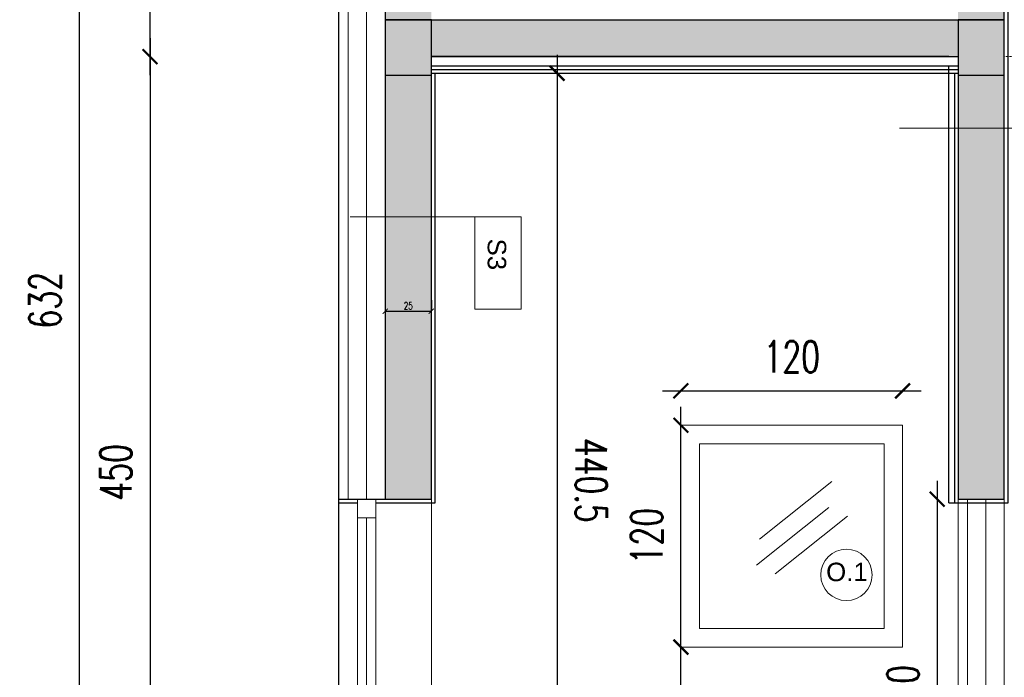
# Model space of a CAD drawing. Header units: millimetres. Extents: x -115268 to 140687, y -37779 to 24471.
# Tile 185 of 256: x 77527 to 78059, y -12082 to -11726. Entities that reach past the tile are written whole.
import ezdxf

# ---------------------------------------------------------------- set-up
doc = ezdxf.new("R2010")
doc.units = ezdxf.units.MM
doc.header["$PDMODE"] = 2
doc.header["$PDSIZE"] = 1
doc.linetypes.add('ACAD_ISO03W100', pattern=[30, 12, -18])
doc.layers.get('0').update_dxf_attribs({"lineweight": 9})
for name, color, linetype, lineweight in [('A stolarka', 4, 'Continuous', 9), ('A_CIENKA', 7, 'Continuous', 9), ('A_HATCH', 8, 'Continuous', 9), ('A_IZOLACJA', 8, 'ZIGZAG', 9), ('A_KONSTRUKCJA', 3, 'Continuous', 25), ('A_WIDOK', 253, 'Continuous', 9)]:
    doc.layers.add(name, color=color, linetype=linetype, lineweight=lineweight)
doc.layers.add('A_WYMIAR', color=253, linetype='Continuous', lineweight=5, transparency=0.2)
doc.styles.add('Arial', font='arial.ttf')
doc.styles.add('romans 1-100', font='romans.shx', dxfattribs={"width": 0.7, "height": 17})
doc.styles.add('romans 1-20', font='romans.shx', dxfattribs={"width": 0.7, "height": 4})
doc.linetypes.add('ZIGZAG', pattern='A,0.00254,-5.08,[131,ltypeshp.shx,S=5.08,R=0,X=-5.08,Y=0],-10.16,[131,ltypeshp.shx,S=5.08,R=180,X=5.08,Y=0],-5.08', length=20.32254)
doc.dimstyles.new('___SKALA_1_100', dxfattribs={"dimscale": 10, "dimtxt": 17, "dimasz": 0.8, "dimexe": 2, "dimexo": 2, "dimgap": 1, "dimtad": 1, "dimdec": 4, "dimrnd": 0.5, "dimdsep": 46, "dimtxsty": 'romans 1-100', "dimblk": 'ARCHTICK', "dimcen": 0.1, "dimdle": 1, "dimse1": 1, "dimse2": 1, "dimadec": 0, "dimazin": 0, "dimtfac": 1, "dimtdec": 4, "dimtix": 1, "dimtmove": 0, "dimatfit": 3, "dimldrblk": 'ARCHTICK', "dimfxl": 6, "dimfxlon": 1, "dimtolj": 1, "dimarcsym": 0})
doc.dimstyles.new('_SKALA_1_20', dxfattribs={"dimscale": 2, "dimtxt": 4, "dimasz": 0.08, "dimexe": 0.4, "dimexo": 3, "dimgap": 0.5, "dimtad": 1, "dimdec": 4, "dimrnd": 0.5, "dimdsep": 46, "dimtxsty": 'romans 1-20', "dimblk": 'TICK_1', "dimcen": 0.1, "dimdle": 1, "dimadec": 0, "dimazin": 0, "dimtfac": 1, "dimtdec": 4, "dimtix": 1, "dimtmove": 0, "dimatfit": 3, "dimldrblk": 'OBLIQUE', "dimfxl": 1, "dimtolj": 1, "dimarcsym": 0})

# ---------------------------------------------------------------- blocks, each defined once
blk = doc.blocks.new('_ArchTick')
at = {"color": 0, "linetype": 'ByBlock', "const_width": 0.15}
blk.add_lwpolyline([(-0.5, -0.5), (0.5, 0.5)], dxfattribs=at)
blk = doc.blocks.new('*D183')
at = {"layer": 'A_WIDOK', "color": 0, "lineweight": -2, "transparency": 16777216}
blk.add_line((77558.95, -11552.21), (77558.95, -12204.2), dxfattribs=at)
at = {"layer": 'Defpoints', "color": 0, "transparency": 16777216}
for p in [(77840.35, -11562.21), (77558.95, -12194.2), (77840.35, -12194.2)]:
    blk.add_point(p, dxfattribs=at)
at = {"layer": 'A_WIDOK', "color": 0, "lineweight": -2, "transparency": 16777216, "xscale": 8, "yscale": 8, "zscale": 8}
for p, rotation in [((77558.95, -11562.21), 90), ((77558.95, -12194.2), 270)]:
    blk.add_blockref('_ArchTick', p, dxfattribs=dict(at, rotation=rotation))
at = {"layer": 'A_WIDOK', "color": 0, "transparency": 16777216, "insert": (77540.45, -11878.21), "char_height": 17, "attachment_point": 5, "rotation": 90, "style": 'romans 1-100'}
blk.add_mtext('\\A1;632', dxfattribs=at)
blk = doc.blocks.new('*D184')
at = {"layer": 'A_WIDOK', "color": 0, "lineweight": -2, "transparency": 16777216}
blk.add_line((77597.29, -11736.4), (77597.29, -12206.39), dxfattribs=at)
at = {"layer": 'Defpoints', "color": 0, "transparency": 16777216}
for p in [(77894.48, -11746.4), (77597.29, -12196.39), (77846.85, -12196.39)]:
    blk.add_point(p, dxfattribs=at)
at = {"layer": 'A_WIDOK', "color": 0, "lineweight": -2, "transparency": 16777216, "xscale": 8, "yscale": 8, "zscale": 8}
for p, rotation in [((77597.29, -11746.4), 90), ((77597.29, -12196.39), 270)]:
    blk.add_blockref('_ArchTick', p, dxfattribs=dict(at, rotation=rotation))
at = {"layer": 'A_WIDOK', "color": 0, "transparency": 16777216, "insert": (77578.79, -11971.39), "char_height": 17, "attachment_point": 5, "rotation": 90, "style": 'romans 1-100'}
blk.add_mtext('\\A1;450', dxfattribs=at)
blk = doc.blocks.new('*D446')
at = {"layer": 'A_WYMIAR', "color": 0, "lineweight": -2, "transparency": 16777216}
blk.add_line((78023.19, -11975.89), (78023.19, -12205.89), dxfattribs=at)
at = {"layer": 'Defpoints', "color": 0, "transparency": 16777216}
for p in [(78039.48, -11985.89), (78023.19, -12195.89), (78039.48, -12195.89)]:
    blk.add_point(p, dxfattribs=at)
at = {"layer": 'A_WYMIAR', "color": 0, "lineweight": -2, "transparency": 16777216, "xscale": 8, "yscale": 8, "zscale": 8}
for p, rotation in [((78023.19, -11985.89), 90), ((78023.19, -12195.89), 270)]:
    blk.add_blockref('_ArchTick', p, dxfattribs=dict(at, rotation=rotation))
at = {"layer": 'A_WYMIAR', "color": 0, "transparency": 16777216, "insert": (78004.69, -12090.89), "char_height": 17, "attachment_point": 5, "rotation": 90, "style": 'romans 1-100'}
blk.add_mtext('\\A1;210', dxfattribs=at)
blk = doc.blocks.new('*D759')
at = {"layer": 'A_WYMIAR', "color": 0, "lineweight": -2, "transparency": 16777216}
blk.add_line((77884.48, -12205.89), (77884.48, -12055.89), dxfattribs=at)
at = {"layer": 'Defpoints', "color": 0, "transparency": 16777216}
for p in [(77884.48, -12065.89), (77904.26, -12065.89), (77904.26, -12195.89)]:
    blk.add_point(p, dxfattribs=at)
at = {"layer": 'A_WYMIAR', "color": 0, "lineweight": -2, "transparency": 16777216, "xscale": 8, "yscale": 8, "zscale": 8}
for p, rotation in [((77884.48, -12065.89), 90), ((77884.48, -12195.89), 270)]:
    blk.add_blockref('_ArchTick', p, dxfattribs=dict(at, rotation=rotation))
at = {"layer": 'A_WYMIAR', "color": 0, "transparency": 16777216, "insert": (77865.98, -12130.89), "char_height": 17, "attachment_point": 5, "rotation": 90, "style": 'romans 1-100'}
blk.add_mtext('\\A1;130', dxfattribs=at)
blk = doc.blocks.new('*D760')
at = {"layer": 'A_WYMIAR', "color": 0, "lineweight": -2, "transparency": 16777216}
blk.add_line((77884.48, -12075.89), (77884.48, -11935.89), dxfattribs=at)
at = {"layer": 'Defpoints', "color": 0, "transparency": 16777216}
for p in [(77884.48, -11945.89), (77884.48, -11945.89), (77904.26, -12065.89)]:
    blk.add_point(p, dxfattribs=at)
at = {"layer": 'A_WYMIAR', "color": 0, "lineweight": -2, "transparency": 16777216, "xscale": 8, "yscale": 8, "zscale": 8}
for p, rotation in [((77884.48, -11945.89), 90), ((77884.48, -12065.89), 270)]:
    blk.add_blockref('_ArchTick', p, dxfattribs=dict(at, rotation=rotation))
at = {"layer": 'A_WYMIAR', "color": 0, "transparency": 16777216, "insert": (77865.98, -12005.89), "char_height": 17, "attachment_point": 5, "rotation": 90, "style": 'romans 1-100'}
blk.add_mtext('\\A1;120', dxfattribs=at)
blk = doc.blocks.new('*D761')
at = {"layer": 'A_WYMIAR', "color": 0, "lineweight": -2, "transparency": 16777216}
blk.add_line((77874.48, -11927.28), (78014.48, -11927.28), dxfattribs=at)
at = {"layer": 'Defpoints', "color": 0, "transparency": 16777216}
for p in [(78004.48, -11927.28), (77884.48, -11945.89), (78004.48, -11945.89)]:
    blk.add_point(p, dxfattribs=at)
at = {"layer": 'A_WYMIAR', "color": 0, "lineweight": -2, "transparency": 16777216, "xscale": 8, "yscale": 8, "zscale": 8, "rotation": 180}
blk.add_blockref('_ArchTick', (77884.48, -11927.28), dxfattribs=at)
at = {"layer": 'A_WYMIAR', "color": 0, "lineweight": -2, "transparency": 16777216, "xscale": 8, "yscale": 8, "zscale": 8}
blk.add_blockref('_ArchTick', (78004.48, -11927.28), dxfattribs=at)
at = {"layer": 'A_WYMIAR', "color": 0, "transparency": 16777216, "insert": (77944.48, -11908.78), "char_height": 17, "attachment_point": 5, "style": 'romans 1-100'}
blk.add_mtext('\\A1;120', dxfattribs=at)
blk = doc.blocks.new('*D769')
at = {"layer": 'A_WYMIAR', "color": 0, "lineweight": -2, "ltscale": 0.5, "transparency": 16777216}
blk.add_line((77597.29, -11756.4), (77597.29, -11554.4), dxfattribs=at)
at = {"layer": 'Defpoints', "color": 0, "ltscale": 0.5, "transparency": 16777216}
for p in [(77597.29, -11564.4), (77749.21, -11564.4), (77944.21, -11746.4)]:
    blk.add_point(p, dxfattribs=at)
at = {"layer": 'A_WYMIAR', "color": 0, "lineweight": -2, "ltscale": 0.5, "transparency": 16777216, "xscale": 8, "yscale": 8, "zscale": 8}
for p, rotation in [((77597.29, -11564.4), 90), ((77597.29, -11746.4), 270)]:
    blk.add_blockref('_ArchTick', p, dxfattribs=dict(at, rotation=rotation))
at = {"layer": 'A_WYMIAR', "color": 0, "ltscale": 0.5, "transparency": 16777216, "insert": (77578.79, -11655.4), "char_height": 17, "attachment_point": 5, "rotation": 90, "style": 'romans 1-100'}
blk.add_mtext('\\A1;182', dxfattribs=at)
blk = doc.blocks.new('*D783')
at = {"layer": 'A_WYMIAR', "color": 0, "lineweight": -2, "ltscale": 0.5, "transparency": 16777216}
blk.add_line((77817.5, -11745.4), (77817.5, -12205.89), dxfattribs=at)
at = {"layer": 'Defpoints', "color": 0, "ltscale": 0.5, "transparency": 16777216}
for p in [(77894.48, -11755.4), (77817.5, -12195.89), (77894.48, -12195.89)]:
    blk.add_point(p, dxfattribs=at)
at = {"layer": 'A_WYMIAR', "color": 0, "lineweight": -2, "ltscale": 0.5, "transparency": 16777216, "xscale": 8, "yscale": 8, "zscale": 8}
for p, rotation in [((77817.5, -11755.4), 90.00000000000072), ((77817.5, -12195.89), 270.0000000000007)]:
    blk.add_blockref('_ArchTick', p, dxfattribs=dict(at, rotation=rotation))
at = {"layer": 'A_WYMIAR', "color": 0, "ltscale": 0.5, "transparency": 16777216, "insert": (77836, -11975.64), "char_height": 17, "attachment_point": 5, "rotation": 270, "style": 'romans 1-100'}
blk.add_mtext('\\A1;440.5', dxfattribs=at)
blk = doc.blocks.new('TICK_1')
at = {"ltscale": 10}
blk.add_line((0, -17.6), (0, 17.6), dxfattribs=at)
at = {"linetype": 'ByBlock', "const_width": 3}
blk.add_lwpolyline([(8.8, 8.8), (-8.8, -8.8)], dxfattribs=at)
blk = doc.blocks.new('*D787')
at = {"layer": 'A_WYMIAR', "color": 0, "lineweight": -2, "ltscale": 0.5, "transparency": 16777216}
for p, q in [((77724.48, -11878.18), (77724.48, -11883.38)), ((77749.48, -11878.18), (77749.48, -11883.38)), ((77724.64, -11884.18), (77749.32, -11884.18))]:
    blk.add_line(p, q, dxfattribs=at)
at = {"layer": 'Defpoints', "color": 0, "ltscale": 0.5, "transparency": 16777216}
for p in [(77724.48, -11884.18), (77749.48, -11884.18), (77749.48, -11884.18)]:
    blk.add_point(p, dxfattribs=at)
at = {"layer": 'A_WYMIAR', "color": 0, "lineweight": -2, "ltscale": 0.5, "transparency": 16777216, "xscale": 0.16, "yscale": 0.16, "zscale": 0.16, "rotation": 180}
blk.add_blockref('TICK_1', (77724.48, -11884.18), dxfattribs=at)
at = {"layer": 'A_WYMIAR', "color": 0, "lineweight": -2, "ltscale": 0.5, "transparency": 16777216, "xscale": 0.16, "yscale": 0.16, "zscale": 0.16}
blk.add_blockref('TICK_1', (77749.48, -11884.18), dxfattribs=at)
at = {"layer": 'A_WYMIAR', "color": 0, "ltscale": 0.5, "transparency": 16777216, "insert": (77736.98, -11881.18), "char_height": 4, "attachment_point": 5, "style": 'romans 1-20'}
blk.add_mtext('\\A1;25', dxfattribs=at)
blk = doc.blocks.new('_Oblique')
at = {"color": 0, "linetype": 'ByBlock', "lineweight": -2}
blk.add_line((-0.5, -0.5), (0.5, 0.5), dxfattribs=at)

msp = doc.modelspace()

# ---------------------------------------------------------------- hatches: boundary and pattern name
at = {"layer": 'A_HATCH', "transparency": 33554687}
h = msp.add_hatch(dxfattribs=at)
h.set_pattern_fill('DASH', color=256, angle=45)
h.set_pattern_definition([(45, (32680.1132, 64.7294), (0, 4.49012806), [3.175, -3.175])])
h.paths.add_polyline_path([(78553.51017, -10903.92547), (77733.33365, -10903.92547), (77733.33365, -10913.92547), (78553.51017, -10913.92547)])
h.paths.add_polyline_path([(77517.48387, -11899.65929), (77517.48387, -11861.12596), (77491.98387, -11861.12596), (77491.98387, -11899.65929)], flags=9)
h.paths.add_polyline_path([(77518.61232, -10663.98121), (77518.61232, -10624.88121), (77493.11232, -10624.88121), (77493.11232, -10663.98121)], flags=9)
h.paths.add_polyline_path([(77680.74867, -10749.48121), (77680.74867, -10710.38121), (77655.24867, -10710.38121), (77655.24867, -10749.48121)], flags=9)
h.paths.add_polyline_path([(77515.36541, -11256.67459), (77525.01753, -11256.67459), (77525.01753, -11236.06749), (77515.36541, -11236.06749)], flags=9)
h.paths.add_polyline_path([(77187.87467, -11256.67459), (77399.38899, -11256.67459), (77399.38899, -11236.06749), (77187.87467, -11236.06749)], flags=9)
h.paths.add_polyline_path([(77515.28052, -11322.29221), (77524.93263, -11322.29221), (77524.93263, -11301.68512), (77515.28052, -11301.68512)], flags=9)
h.paths.add_polyline_path([(77515.31462, -11289.59626), (77554.4756, -11289.59626), (77554.4756, -11268.98917), (77515.31462, -11268.98917)], flags=9)
h.paths.add_polyline_path([(77514.20275, -11224.1225), (77557.24505, -11224.1225), (77557.24505, -11203.5154), (77514.20275, -11203.5154)], flags=9)
h.paths.add_polyline_path([(77515.28052, -11191.34469), (77524.93263, -11191.34469), (77524.93263, -11170.7376), (77515.28052, -11170.7376)], flags=9)
h.paths.add_polyline_path([(77514.20275, -11158.64874), (77557.24505, -11158.64874), (77557.24505, -11138.04164), (77514.20275, -11138.04164)], flags=9)
h.paths.add_polyline_path([(77514.20275, -11125.91186), (77557.24505, -11125.91186), (77557.24505, -11105.30476), (77514.20275, -11105.30476)], flags=9)
h.paths.add_polyline_path([(77515.54655, -11093.13405), (77562.47015, -11093.13405), (77562.47015, -11072.52695), (77515.54655, -11072.52695)], flags=9)
h.paths.add_polyline_path([(77153.4927, -11062.82329), (77175.58001, -11062.82329), (77175.58001, -11042.2162), (77153.4927, -11042.2162)], flags=9)
h.paths.add_polyline_path([(77188.26044, -11322.29221), (77277.88527, -11322.29221), (77277.88527, -11301.68512), (77188.26044, -11301.68512)], flags=9)
h.paths.add_polyline_path([(77187.78977, -11290.67966), (77464.30966, -11290.67966), (77464.30966, -11268.77203), (77187.78977, -11268.77203)], flags=9)
h.paths.add_polyline_path([(77187.78977, -11224.08157), (77286.76658, -11224.08157), (77286.76658, -11203.47448), (77187.78977, -11203.47448)], flags=9)
h.paths.add_polyline_path([(77187.78977, -11191.34469), (77399.3041, -11191.34469), (77399.3041, -11170.7376), (77187.78977, -11170.7376)], flags=9)
h.paths.add_polyline_path([(77187.78977, -11160.88547), (77508.45826, -11160.88547), (77508.45826, -11139.90548), (77187.78977, -11139.90548)], flags=9)
h.paths.add_polyline_path([(77188.66972, -11125.87093), (77310.92756, -11125.87093), (77310.92756, -11105.26384), (77188.66972, -11105.26384)], flags=9)
h.paths.add_polyline_path([(77188.66972, -11093.18862), (77346.62333, -11093.18862), (77346.62333, -11072.58153), (77188.66972, -11072.58153)], flags=9)
h.paths.add_polyline_path([(77187.63288, -11060.57452), (77353.31501, -11060.57452), (77353.31501, -11039.96743), (77187.63288, -11039.96743)], flags=9)
h.paths.add_polyline_path([(79357.8378, -10379.78814), (79425.3378, -10379.78814), (79425.3378, -10354.78814), (79357.8378, -10354.78814)], flags=9)
h.paths.add_polyline_path([(78989.95665, -12176.81378), (79072.45665, -12176.81378), (79072.45665, -12151.81378), (78989.95665, -12151.81378)], flags=9)
h.paths.add_polyline_path([(79590.90337, -11696.24955), (79658.40337, -11696.24955), (79658.40337, -11671.24955), (79590.90337, -11671.24955)], flags=9)
h.paths.add_polyline_path([(79000.07936, -10861.28317), (79082.57936, -10861.28317), (79082.57936, -10836.28317), (79000.07936, -10836.28317)], flags=9)
h.paths.add_polyline_path([(78971.71643, -10217.78814), (79041.71643, -10217.78814), (79041.71643, -10192.78814), (78971.71643, -10192.78814)], flags=9)
h.paths.add_polyline_path([(78781.65983, -10329.78814), (78849.15983, -10329.78814), (78849.15983, -10304.78814), (78781.65983, -10304.78814)], flags=9)
h.paths.add_polyline_path([(79243.21513, -11534.24955), (79313.21513, -11534.24955), (79313.21513, -11509.24955), (79243.21513, -11509.24955)], flags=9)
h.paths.add_polyline_path([(78887.74596, -12165.73808), (78950.24596, -12165.73808), (78950.24596, -12140.73808), (78887.74596, -12140.73808)], flags=9)
h.paths.add_polyline_path([(78819.48055, -10849.27667), (78881.98055, -10849.27667), (78881.98055, -10824.27667), (78819.48055, -10824.27667)], flags=9)
h.paths.add_polyline_path([(79748.16796, -11658.94474), (79778.16796, -11658.94474), (79778.16796, -11628.94474), (79748.16796, -11628.94474)], flags=9)
h.paths.add_polyline_path([(77794.15489, -11658.94474), (77824.15489, -11658.94474), (77824.15489, -11628.94474), (77794.15489, -11628.94474)], flags=9)
h.paths.add_polyline_path([(77704.50735, -10303.05506), (77704.50735, -10325.14237), (77725.11444, -10325.14237), (77725.11444, -10303.05506)], flags=9)
h.paths.add_polyline_path([(78327.30931, -10341.08253), (78349.39662, -10341.08253), (78349.39662, -10320.47543), (78327.30931, -10320.47543)], flags=9)
h.paths.add_polyline_path([(78156.3486, -12184.02593), (78178.43592, -12184.02593), (78178.43592, -12163.41884), (78156.3486, -12163.41884)], flags=9)
h.paths.add_polyline_path([(77900.10727, -11657.54394), (77922.19458, -11657.54394), (77922.19458, -11636.93684), (77900.10727, -11636.93684)], flags=9)
h.paths.add_polyline_path([(79503.74373, -11657.54394), (79525.83105, -11657.54394), (79525.83105, -11636.93684), (79503.74373, -11636.93684)], flags=9)
h.paths.add_polyline_path([(77774.33141, -11841.71243), (77774.33141, -11863.79975), (77794.93851, -11863.79975), (77794.93851, -11841.71243)], flags=9)
h.paths.add_polyline_path([(78071.47765, -11793.73246), (78071.47765, -11815.81977), (78092.08475, -11815.81977), (78092.08475, -11793.73246)], flags=9)
h.paths.add_polyline_path([(80083.20902, -11599.61466), (80083.20902, -11621.70197), (80103.81611, -11621.70197), (80103.81611, -11599.61466)], flags=9)
h.paths.add_polyline_path([(80085.32461, -10503.19306), (80085.32461, -10525.28037), (80105.9317, -10525.28037), (80105.9317, -10503.19306)], flags=9)
h.paths.add_polyline_path([(77803.64382, -12304.91209), (77963.6711, -12304.91209), (77963.6711, -12274.00145), (77803.64382, -12274.00145)], flags=9)
h.paths.add_polyline_path([(77730.67232, -11076.45917), (77890.7303, -11076.45917), (77890.7303, -11045.54853), (77730.67232, -11045.54853)], flags=9)
h.paths.add_polyline_path([(80707.70397, -12561.72384), (80767.64258, -12561.72384), (80767.64258, -12530.8132), (80707.70397, -12530.8132)], flags=9)
h.paths.add_polyline_path([(80718.28048, -12673.33893), (80770.04378, -12673.33893), (80770.04378, -12642.42828), (80718.28048, -12642.42828)], flags=9)
h.paths.add_polyline_path([(80671.44203, -12444.56083), (80804.69237, -12444.56083), (80804.69237, -12413.65019), (80671.44203, -12413.65019)], flags=9)
h = msp.add_hatch(dxfattribs=at)
h.set_pattern_fill('ANSI33', color=256)
h.set_pattern_definition([(45, (32680.113, 64.7294), (-4.4901281, 4.4901281), []), (45, (32684.6033, 64.7294), (-4.4901281, 4.4901281), [3.175, -1.5875])])
h.paths.add_polyline_path([(77749.4842, -11569.39836), (77724.4842, -11569.39836), (77724.4842, -11726.39836), (77749.4842, -11726.39836), (77749.4842, -11696.39836), (77749.4842, -11694.39836)])
h.paths.add_polyline_path([(78059.4842, -11726.39836), (78034.4842, -11726.39836), (77749.4842, -11726.39836), (77724.4842, -11726.39836), (77724.4842, -11746.39836), (77749.4842, -11746.39836), (78039.4842, -11746.39836), (78059.4842, -11746.39836)])
h.paths.add_polyline_path([(77749.4842, -11746.39836), (77724.4842, -11746.39836), (77724.4842, -11833.13916), (77749.4842, -11833.13916)])
h.paths.add_polyline_path([(77749.4842, -11833.13916), (77724.4842, -11833.13916), (77724.4842, -11985.88688), (77749.4842, -11985.88688)])
h.paths.add_polyline_path([(78059.4842, -11785.15918), (78034.4842, -11785.15918), (78034.4842, -11985.88688), (78059.4842, -11985.88688)])
h.paths.add_polyline_path([(78059.4842, -11746.39836), (78034.4842, -11746.39836), (78034.4842, -11785.15918), (78059.4842, -11785.15918)])
h.paths.add_polyline_path([(78059.4842, -11569.39836), (78034.4842, -11569.39836), (78034.4842, -11726.39836), (78059.4842, -11726.39836), (78059.4842, -11706.39836)])
h.paths.add_polyline_path([(77749.4842, -12200.38688), (77724.4842, -12200.38688), (77724.4842, -12305.88688), (77684.4842, -12305.88688), (77684.4842, -12345.88688), (77724.4842, -12345.88688), (77789.4842, -12345.88688), (77789.4842, -12305.88688), (77749.4842, -12305.88688)])
h.paths.add_polyline_path([(80044.4842, -12305.88688), (80004.4842, -12305.88688), (80004.4842, -12200.38688), (79979.4842, -12200.38688), (79979.4842, -12305.88688), (79939.4842, -12305.88688), (79939.4842, -12345.88688), (79979.4842, -12345.88688), (80044.4842, -12345.88688)])
h.paths.add_polyline_path([(80004.4842, -11746.39836), (79979.4842, -11746.39836), (79979.4842, -11895.88688), (79989.4842, -11895.88688), (80000.97112, -11895.88688), (80004.4842, -11890.87875)])
h.paths.add_polyline_path([(80044.4842, -11591.04138), (80024.4842, -11591.04138), (80024.4842, -11726.39836), (80044.4842, -11726.39836)])
h.paths.add_polyline_path([(80044.4842, -11569.39836), (80024.4842, -11569.39836), (80024.4842, -11591.04138), (80044.4842, -11591.04138)])
h.paths.add_polyline_path([(80044.4842, -11726.39836), (80024.4842, -11726.39836), (80024.4842, -11746.39836), (80044.4842, -11746.39836)])
h.paths.add_polyline_path([(80024.4842, -11726.39836), (80019.4842, -11726.39836), (79334.4842, -11726.39836), (79309.4842, -11726.39836), (79309.4842, -11746.39836), (79319.4842, -11746.39836), (79979.4842, -11746.39836), (80004.4842, -11746.39836), (80024.4842, -11746.39836)])
h.paths.add_polyline_path([(79334.4842, -11569.39836), (79309.4842, -11569.39836), (79309.4842, -11574.39836), (79309.4842, -11726.39836), (79334.4842, -11726.39836)])

# ---------------------------------------------------------------- linework, layer by layer
at = {"layer": 'A stolarka'}
for p, q in [((77927.05503, -12007.45643), (77966.19046, -11976.33701)), ((77925.45183, -12021.5074), (77964.58726, -11990.38798)), ((77714.4842, -11995.88688), (77714.4842, -12185.88688)), ((77935.58925, -12026.22254), (77974.72468, -11995.10312))]:
    msp.add_line(p, q, dxfattribs=at)
msp.add_lwpolyline([(77709.4842, -11985.88688), (77719.4842, -11985.88688), (77719.4842, -12195.88688), (77709.4842, -12195.88688)], close=True, dxfattribs=at)
msp.add_lwpolyline([(77719.4842, -11995.88688), (77719.4842, -11985.88688), (77709.4842, -11985.88688), (77709.4842, -11995.88688), (77719.4842, -11995.88688)], dxfattribs=at)
at = {"layer": 'A_CIENKA'}
for p, q in [((77704.4842, -11569.39836), (77704.4842, -11985.88688)), ((77699.4842, -11985.88688), (77699.4842, -12225.88688)), ((77749.4842, -11985.88688), (77749.4842, -12195.88688)), ((78034.4842, -11985.88688), (78034.4842, -12195.88688)), ((78039.4842, -11985.88688), (78039.4842, -12195.88688)), ((78049.4842, -11985.88688), (78049.4842, -12195.88688)), ((78059.4842, -11985.88688), (78059.4842, -12195.88688))]:
    msp.add_line(p, q, dxfattribs=at)
at = {"layer": 'A_CIENKA', "linetype": 'ACAD_ISO03W100', "ltscale": 0.005}
msp.add_line((78059.4842, -11746.39836), (78699.4842, -11746.39836), dxfattribs=at)
at = {"layer": 'A_CIENKA'}
for points in [[(78004.4842, -11945.88688), (77884.4842, -11945.88688), (77884.4842, -12065.88688), (78004.4842, -12065.88688)], [(77994.4842, -11955.88688), (77894.4842, -11955.88688), (77894.4842, -12055.88688), (77994.4842, -12055.88688)]]:
    msp.add_lwpolyline(points, close=True, dxfattribs=at)
at = {"layer": 'A_IZOLACJA', "ltscale": 0.007}
msp.add_line((77714.4842, -11569.39836), (77714.4842, -11985.88688), dxfattribs=at)
at = {"layer": 'A_KONSTRUKCJA'}
for p, q in [((77724.4842, -11569.39836), (77724.4842, -11985.88688)), ((77724.4842, -11726.39836), (78059.4842, -11726.39836))]:
    msp.add_line(p, q, dxfattribs=at)
for points in [[(77699.4842, -12225.88688), (77699.4842, -11564.39836)], [(78029.4842, -11987.88688), (78061.4842, -11987.88688), (78061.4842, -11574.39836)], [(77699.4842, -11985.88688), (77749.4842, -11985.88688), (77749.4842, -11746.39836), (78034.4842, -11746.39836), (78034.4842, -11985.88688), (78059.4842, -11985.88688), (78059.4842, -11706.39836)], [(78029.4842, -11746.39836), (77749.4842, -11746.39836)], [(77749.4842, -11751.39836), (78034.4842, -11751.39836)], [(78029.4842, -11987.88688), (78029.4842, -11751.39836)], [(77719.4842, -11987.88688), (77751.4842, -11987.88688), (77751.4842, -11755.39836)], [(77749.4842, -11753.39836), (78034.4842, -11753.39836)], [(77749.4842, -11755.39836), (78034.4842, -11755.39836)], [(78032.4842, -11755.39836), (78032.4842, -11987.88688), (78034.4842, -11987.88688)], [(77699.4842, -11987.88688), (77709.4842, -11987.88688)]]:
    msp.add_lwpolyline(points, dxfattribs=at)
for points in [[(77724.4842, -11756.39836), (77749.4842, -11756.39836), (77749.4842, -11726.39836), (77724.4842, -11726.39836)], [(78034.4842, -11756.39836), (78059.4842, -11756.39836), (78059.4842, -11726.39836), (78034.4842, -11726.39836)]]:
    msp.add_lwpolyline(points, close=True, dxfattribs=at)
at = {"layer": 'A_WYMIAR'}
for points in [[(78002.75284, -11785.15918), (78095.2082, -11785.15918), (78095.2082, -11835.15918), (78075.2082, -11835.15918), (78070.2082, -11835.15918), (78070.2082, -11785.15918)], [(77705.6066, -11833.13916), (77798.06196, -11833.13916), (77798.06196, -11883.13916), (77778.06196, -11883.13916), (77773.06196, -11883.13916), (77773.06196, -11833.13916)]]:
    msp.add_lwpolyline(points, dxfattribs=at)
at = {"layer": 'A_WYMIAR', "ltscale": 10}
msp.add_circle((77974.03681, -12026.82649), 13.90315, dxfattribs=at)

# ---------------------------------------------------------------- texts
at = {"layer": 'A_HATCH', "insert": (77789.96238, -11844.83999), "char_height": 10, "attachment_point": 1, "rotation": 270, "style": 'Arial'}
msp.add_mtext_dynamic_manual_height_columns('S3', width=473.6976626, gutter_width=1.25, heights=[9.22219], dxfattribs=at)
at = {"layer": 'A_HATCH', "insert": (77963.08358, -12020.24213), "char_height": 10, "attachment_point": 1, "style": 'Arial'}
msp.add_mtext_dynamic_manual_height_columns('O.1', width=473.6976626, gutter_width=1.25, heights=[9.22219], dxfattribs=at)

# ---------------------------------------------------------------- dimensions: what is measured, and where the dimension line sits
at = {"layer": 'A_WIDOK'}
for base, p1, p2, picture, middle in [((77558.94522, -12194.20095), (77840.34989, -11562.21243), (77840.34989, -12194.20095), '*D183', (77540.44522, -11878.20669)), ((77597.29332, -12196.38688), (77894.4842, -11746.39836), (77846.85396, -12196.38688), '*D184', (77578.79332, -11971.39262))]:
    dim = msp.add_linear_dim(base=base, p1=p1, p2=p2, angle=90, dimstyle='___SKALA_1_100', dxfattribs=at)
    dim.commit()
    dim.dimension.update_dxf_attribs({"geometry": picture, "text_midpoint": middle})
at = {"layer": 'A_WYMIAR', "ltscale": 0.5}
dim = msp.add_linear_dim(base=(77597.29332, -11564.39836), p1=(77944.20644, -11746.39836), p2=(77749.20644, -11564.39836), angle=90, dimstyle='___SKALA_1_100', dxfattribs=at)
dim.commit()
dim.dimension.update_dxf_attribs({"geometry": '*D769', "text_midpoint": (77578.79332, -11655.39836)})
dim = msp.add_aligned_dim(p1=(77894.4842, -11755.39836), p2=(77894.4842, -12195.88688), distance=-76.97991, dimstyle='___SKALA_1_100', dxfattribs=at)
dim.commit()
dim.dimension.update_dxf_attribs({"geometry": '*D783', "text_midpoint": (77836.00429, -11975.64262)})
dim = msp.add_linear_dim(base=(77749.4842, -11884.17621), p1=(77724.4842, -11884.17621), p2=(77749.4842, -11884.17621), dimstyle='_SKALA_1_20', dxfattribs=at)
dim.commit()
dim.dimension.update_dxf_attribs({"geometry": '*D787', "text_midpoint": (77736.9842, -11881.17621)})
at = {"layer": 'A_WYMIAR'}
dim = msp.add_linear_dim(base=(78004.4842, -11927.2839), p1=(77884.4842, -11945.88688), p2=(78004.4842, -11945.88688), dimstyle='___SKALA_1_100', dxfattribs=at)
dim.commit()
dim.dimension.update_dxf_attribs({"geometry": '*D761', "text_midpoint": (77944.4842, -11908.7839)})
dim = msp.add_linear_dim(base=(77884.4842, -11945.88688), p1=(77904.26036, -12065.88688), p2=(77884.4842, -11945.88688), angle=90, dimstyle='___SKALA_1_100', override={"dimtmove": 1}, dxfattribs=at)
dim.commit()
dim.dimension.update_dxf_attribs({"geometry": '*D760', "text_midpoint": (77865.9842, -12005.88688)})
for base, p1, p2, picture, middle in [((78023.19334, -12195.88688), (78039.4842, -11985.88688), (78039.4842, -12195.88688), '*D446', (78004.69334, -12090.88688)), ((77884.4842, -12065.88688), (77904.26036, -12195.88688), (77904.26036, -12065.88688), '*D759', (77865.9842, -12130.88688))]:
    dim = msp.add_linear_dim(base=base, p1=p1, p2=p2, angle=90, dimstyle='___SKALA_1_100', dxfattribs=at)
    dim.commit()
    dim.dimension.update_dxf_attribs({"geometry": picture, "text_midpoint": middle})

doc.saveas('drawing.dxf')
